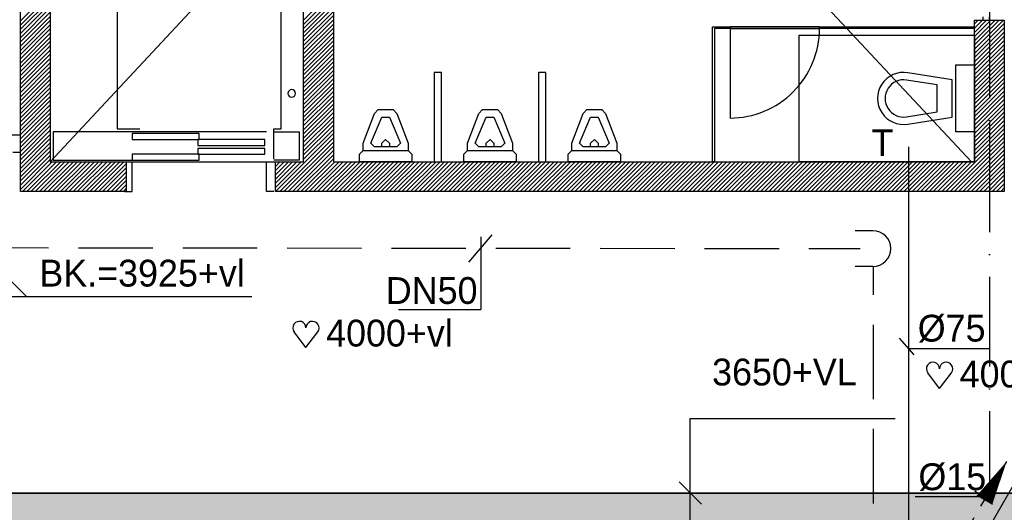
# Model space of a CAD drawing. Extents: x 25315 to 170951, y 867852 to 951952.
# Tile 33 of 119: x 77319 to 83924, y 913725 to 917031. Entities that reach past the tile are written whole.
import ezdxf
from ezdxf.enums import TextEntityAlignment as Align

# ---------------------------------------------------------------- set-up
doc = ezdxf.new("R2010")
doc.units = 0
doc.header["$LTSCALE"] = 100
for name, pattern in [('2322108', [7, 5, -2]), ('2322121', [2000, 1000, 1000]), ('CENTER4', [5, 3.125, -0.625, 0.625, -0.625]), ('DASHDOT', [9, 6, -1.5, 0, -1.5])]:
    doc.linetypes.add(name, pattern=pattern)
doc.layers.get('0').update_dxf_attribs({"linetype": 'CONTINUOUS'})
for name, color, linetype in [('AL$7----_STRAMIEN', 1, 'DASHDOT'), ('BOUW', 8, 'CONTINUOUS'), ('KABELGOOT', 8, 'CONTINUOUS'), ('WL524---', 4, 'CONTINUOUS'), ('WL531---', 4, 'CONTINUOUS'), ('WL561---', 4, 'CONTINUOUS'), ('WL561---_RETOUR', 4, 'CONTINUOUS'), ('WL570---', 3, 'CONTINUOUS'), ('WL570---_HARTLIJN', 7, 'CONTINUOUS'), ('WM541---', 1, 'CONTINUOUS'), ('WM570---', 1, 'CONTINUOUS')]:
    doc.layers.add(name, color=color, linetype=linetype)
doc.styles.add('BURO-018', font='BUROFONT.shx', dxfattribs={"height": 180})
pattern_1 = [(0, (8e-11, 771568.626), (21.875, 43.75), [0.7, -43.75])]

# ---------------------------------------------------------------- blocks, each defined once
blk = doc.blocks.new('LDV1109')
at = {"color": 0, "linetype": 'CONTINUOUS'}
for p, q in [((5.875, 10.176), (6.75, 11.691)), ((5.312, 9.202), (5.5, 9.526)), ((4, 6.928), (4.937, 8.552)), ((3.437, 5.954), (3.625, 6.279)), ((2.125, 3.681), (3.062, 5.304)), ((1.562, 2.706), (1.75, 3.031)), ((0.25, 0.433), (1.187, 2.057))]:
    blk.add_line(p, q, dxfattribs=at)
blk.add_lwpolyline([(6.75, 11.691, 0, 1, 0), (5.5, 9.526, 1, 1, 0)], format="xyseb", dxfattribs=at)
blk.add_circle((0, 0), 0.5, dxfattribs=at)
blk = doc.blocks.new('LDV3121')
at = {"color": 0, "linetype": 'CONTINUOUS'}
blk.add_line((0.25, 0.433), (6.75, 11.691), dxfattribs=at)
blk.add_lwpolyline([(0.25, 0.433, 0, 1, 0), (1.5, 2.598, 1, 1, 0)], format="xyseb", dxfattribs=at)
blk.add_circle((0, 0), 0.5, dxfattribs=at)
blk = doc.blocks.new('*U206', base_point=(76945.6, 142437.6))
at = {"layer": 'WM570---', "color": 1, "linetype": 'CONTINUOUS'}
for p, q in [((76445.9, 142537.3), (76645.3, 142337.9)), ((77245.9, 142537.3), (77445.3, 142337.9)), ((77345.6, 142437.6), (76545.6, 142437.6))]:
    blk.add_line(p, q, dxfattribs=at)
at = {"layer": 'WM570---', "color": 1, "linetype": 'CONTINUOUS', "style": 'BURO-018'}
for s, p in [('800', (76945.6, 142487.6)), ('300', (76945.6, 142387.6))]:
    blk.add_text(s, height=180, dxfattribs=at).set_placement(p, align=Align.CENTER)
blk = doc.blocks.new('HART')
at = {"color": 1}
for q in [(-39.7, 52.4), (39.7, 52.4)]:
    blk.add_line((0, 0), q, dxfattribs=at)
for centre, start, end in [((-22.1, 65.7), 0, 217.1867), ((22.1, 65.7), 322.8133, 180)]:
    blk.add_arc(centre, 22.1, start, end, dxfattribs=at)
blk = doc.blocks.new('LDS')
at = {"color": 0, "linetype": 'CONTINUOUS'}
for p, q in [((0, 1), (1, 1)), ((0, -1), (1, -1))]:
    blk.add_line(p, q, dxfattribs=at)
blk.add_arc((0, 0), 1, 90, 270, dxfattribs=at)

msp = doc.modelspace()

# ---------------------------------------------------------------- hatches: boundary and pattern name
at = {"layer": 'WL531---'}
h = msp.add_hatch(dxfattribs=at)
h.set_pattern_fill('KABELGT', color=8, scale=7, style=0)
h.set_pattern_definition(pattern_1)
h.paths.add_polyline_path([(75043.1, 913929.1), (75443.1, 913929.1), (75443.1, 919230.7), (75044.7, 919230.7), (75043.1, 919229.1)])
h.paths.add_polyline_path([(75518.1, 913854.1), (75518.1, 913454.1), (81816.7, 913454.1), (81816.7, 913854.1)])
h.paths.add_polyline_path([(75043.1, 913929.1), (75043.1, 913454.1), (75518.1, 913454.1), (75518.1, 913854.1), (75443.1, 913929.1)])
h.paths.add_polyline_path([(75312.9, 913454.1), (75042.9, 913454.1), (75042.9, 911212.5), (75312.9, 911212.5)])
h = msp.add_hatch(dxfattribs=at)
h.set_pattern_fill('KABELGT', color=8, scale=7, style=0)
h.set_pattern_definition(pattern_1)
h.paths.add_polyline_path([(81816.7, 913854.1), (81816.7, 913454.9), (81817.5, 913454.1), (99727.7, 913454.1), (99727.7, 913854.1)])
h.paths.add_polyline_path([(99727.7, 913454.1), (100077.7, 913454.1), (100077.7, 913854.1), (100002.7, 913929.1), (99802.7, 913929.1), (99727.7, 913854.1)])
h.paths.add_polyline_path([(100002.7, 916143.7), (99802.7, 916143.7), (99802.7, 914608.7), (100002.7, 914608.7)])
h.paths.add_polyline_path([(100002.7, 914608.7), (99802.7, 914608.7), (99802.7, 913929.1), (100002.7, 913929.1)])

# ---------------------------------------------------------------- linework, layer by layer
at = {"color": 1, "linetype": 'CONTINUOUS'}
for p, q in [((83843.8, 913778.3), (83726.6, 913867)), ((83326.5, 913830.1), (83792.9, 913830.1))]:
    msp.add_line(p, q, dxfattribs=at)
at = {"layer": 'AL$7----_STRAMIEN', "color": 1}
msp.add_line((83823.6, 927005.8), (83823.6, 877292.9), dxfattribs=at)
at = {"layer": 'BOUW'}
for p, q in [((77323.6, 915877.7), (77323.6, 920677.7)), ((79423.6, 919677.7), (79423.6, 916077.7)), ((77523.6, 917977.7), (77523.6, 916077.7)), ((77523.6, 917977.7), (77523.6, 916077.7)), ((79223.6, 916077.7), (79223.6, 917977.7)), ((79223.6, 916077.7), (79223.6, 917977.7)), ((77973.6, 917697.7), (77973.6, 916297.7)), ((79073.6, 916297.7), (79073.6, 917697.7)), ((77323.6, 917023.4), (77523.6, 917223.4)), ((79223.6, 917028.4), (79423.6, 917228.4)), ((77323.6, 916995.2), (77523.6, 917195.2)), ((77323.6, 916966.9), (77523.6, 917166.9)), ((79223.6, 917000.1), (79423.6, 917200.1)), ((79223.6, 916971.8), (79423.6, 917171.8)), ((77323.6, 916938.6), (77523.6, 917138.6)), ((77323.6, 916910.3), (77523.6, 917110.3)), ((79223.6, 916943.5), (79423.6, 917143.5)), ((79223.6, 916915.3), (79423.6, 917115.3)), ((77323.6, 916882), (77523.6, 917082)), ((77323.6, 916853.7), (77523.6, 917053.7)), ((77323.6, 916825.5), (77523.6, 917025.5)), ((79223.6, 916887), (79423.6, 917087)), ((79223.6, 916858.7), (79423.6, 917058.7)), ((79223.6, 916830.4), (79423.6, 917030.4)), ((83723.6, 916077.7), (83723.6, 917027.7)), ((83723.6, 917027.7), (83923.6, 917027.7)), ((83723.6, 916833.2), (83918.1, 917027.7)), ((83723.6, 916861.5), (83889.8, 917027.7)), ((83723.6, 916889.8), (83861.5, 917027.7)), ((83723.6, 916918.1), (83833.2, 917027.7)), ((83723.6, 916946.3), (83804.9, 917027.7)), ((83723.6, 916974.6), (83776.7, 917027.7)), ((83723.6, 917002.9), (83748.4, 917027.7)), ((83923.6, 917027.7), (83923.6, 915877.7)), ((77323.6, 916797.2), (77523.6, 916997.2)), ((77323.6, 916768.9), (77523.6, 916968.9)), ((79223.6, 916802.1), (79423.6, 917002.1)), ((79223.6, 916773.8), (79423.6, 916973.8)), ((83723.6, 916804.9), (83923.6, 917004.9)), ((83723.6, 916776.6), (83923.6, 916976.6)), ((77323.6, 916740.6), (77523.6, 916940.6)), ((77323.6, 916712.3), (77523.6, 916912.3)), ((79223.6, 916745.6), (79423.6, 916945.6)), ((79223.6, 916717.3), (79423.6, 916917.3)), ((83723.6, 916748.4), (83923.6, 916948.4)), ((83723.6, 916720.1), (83923.6, 916920.1)), ((83723.6, 916691.8), (83923.6, 916891.8)), ((77323.6, 916684), (77523.6, 916884)), ((77323.6, 916655.7), (77523.6, 916855.7)), ((77323.6, 916627.5), (77523.6, 916827.5)), ((79223.6, 916689), (79423.6, 916889)), ((79223.6, 916660.7), (79423.6, 916860.7)), ((79223.6, 916632.4), (79423.6, 916832.4)), ((83723.6, 916663.5), (83923.6, 916863.5)), ((83723.6, 916635.2), (83923.6, 916835.2)), ((77323.6, 916599.2), (77523.6, 916799.2)), ((77323.6, 916570.9), (77523.6, 916770.9)), ((79223.6, 916604.1), (79423.6, 916804.1)), ((79223.6, 916575.8), (79423.6, 916775.8)), ((83723.6, 916606.9), (83923.6, 916806.9)), ((83723.6, 916578.6), (83923.6, 916778.6)), ((77323.6, 916542.6), (77523.6, 916742.6)), ((77323.6, 916514.3), (77523.6, 916714.3)), ((79223.6, 916547.6), (79423.6, 916747.6)), ((79223.6, 916519.3), (79423.6, 916719.3)), ((83723.6, 916550.4), (83923.6, 916750.4)), ((83723.6, 916522.1), (83923.6, 916722.1)), ((83723.6, 916493.8), (83923.6, 916693.8)), ((77323.6, 916486), (77523.6, 916686)), ((77323.6, 916457.8), (77523.6, 916657.8)), ((77323.6, 916429.5), (77523.6, 916629.5)), ((79223.6, 916491), (79423.6, 916691)), ((79223.6, 916462.7), (79423.6, 916662.7)), ((79223.6, 916434.4), (79423.6, 916634.4)), ((80098.6, 916677.7), (80098.6, 916077.7)), ((80148.6, 916677.7), (80098.6, 916677.7)), ((80148.6, 916077.7), (80148.6, 916677.7)), ((80798.6, 916677.7), (80798.6, 916077.7)), ((80848.6, 916677.7), (80798.6, 916677.7)), ((80848.6, 916077.7), (80848.6, 916677.7)), ((83323.6, 916677.7), (83323.6, 916677.7)), ((83723.6, 916465.5), (83923.6, 916665.5)), ((83723.6, 916437.2), (83923.6, 916637.2)), ((77323.6, 916401.2), (77523.6, 916601.2)), ((77323.6, 916372.9), (77523.6, 916572.9)), ((79223.6, 916406.1), (79423.6, 916606.1)), ((79223.6, 916377.9), (79423.6, 916577.9)), ((83473.6, 916593.1), (83268.4, 916626.1)), ((83473.6, 916412.3), (83473.6, 916593.1)), ((83723.6, 916408.9), (83923.6, 916608.9)), ((83723.6, 916380.7), (83923.6, 916580.7)), ((77323.6, 916344.6), (77523.6, 916544.6)), ((77323.6, 916316.3), (77523.6, 916516.3)), ((79223.6, 916349.6), (79423.6, 916549.6)), ((79223.6, 916321.3), (79423.6, 916521.3)), ((83148.6, 916552.7), (83148.6, 916552.7)), ((83723.6, 916352.4), (83923.6, 916552.4)), ((83723.6, 916324.1), (83923.6, 916524.1)), ((83723.6, 916295.8), (83923.6, 916495.8)), ((77323.6, 916288.1), (77523.6, 916488.1)), ((77323.6, 916259.8), (77523.6, 916459.8)), ((77323.6, 916231.5), (77523.6, 916431.5)), ((79223.6, 916293), (79423.6, 916493)), ((79223.6, 916264.7), (79423.6, 916464.7)), ((79223.6, 916236.4), (79423.6, 916436.4)), ((83723.6, 916267.5), (83923.6, 916467.5)), ((83723.6, 916239.2), (83923.6, 916439.2)), ((77323.6, 916203.2), (77523.6, 916403.2)), ((77323.6, 916174.9), (77523.6, 916374.9)), ((79223.6, 916208.2), (79423.6, 916408.2)), ((79223.6, 916179.9), (79423.6, 916379.9)), ((79623.6, 916202.7), (79698.6, 916402.7)), ((79673.6, 916202.7), (79748.6, 916377.7)), ((79698.6, 916402.7), (79723.6, 916427.7)), ((79698.6, 916402.7), (79698.6, 916402.7)), ((79723.6, 916427.7), (79823.6, 916427.7)), ((79748.6, 916377.7), (79798.6, 916377.7)), ((79798.6, 916377.7), (79873.6, 916202.7)), ((79823.6, 916427.7), (79848.6, 916402.7)), ((79823.6, 916427.7), (79823.6, 916427.7)), ((79848.6, 916402.7), (79923.6, 916202.7)), ((80323.6, 916202.7), (80398.6, 916402.7)), ((80373.6, 916202.7), (80448.6, 916377.7)), ((80398.6, 916402.7), (80423.6, 916427.7)), ((80398.6, 916402.7), (80398.6, 916402.7)), ((80423.6, 916427.7), (80523.6, 916427.7)), ((80448.6, 916377.7), (80498.6, 916377.7)), ((80498.6, 916377.7), (80573.6, 916202.7)), ((80523.6, 916427.7), (80548.6, 916402.7)), ((80523.6, 916427.7), (80523.6, 916427.7)), ((80548.6, 916402.7), (80623.6, 916202.7)), ((81023.6, 916202.7), (81098.6, 916402.7)), ((81073.6, 916202.7), (81148.6, 916377.7)), ((81098.6, 916402.7), (81123.6, 916427.7)), ((81098.6, 916402.7), (81098.6, 916402.7)), ((81123.6, 916427.7), (81223.6, 916427.7)), ((81148.6, 916377.7), (81198.6, 916377.7)), ((81198.6, 916377.7), (81273.6, 916202.7)), ((81223.6, 916427.7), (81248.6, 916402.7)), ((81223.6, 916427.7), (81223.6, 916427.7)), ((81248.6, 916402.7), (81323.6, 916202.7)), ((83268.4, 916379.3), (83473.6, 916412.3)), ((83723.6, 916211), (83923.6, 916411)), ((83723.6, 916182.7), (83923.6, 916382.7)), ((77323.6, 916146.6), (77523.6, 916346.6)), ((77323.6, 916118.3), (77523.6, 916318.3)), ((77973.6, 916297.7), (78123.6, 916297.7)), ((79023.6, 916097.7), (79023.6, 916297.7)), ((79023.6, 916297.7), (79073.6, 916297.7)), ((79223.6, 916151.6), (79423.6, 916351.6)), ((79223.6, 916123.3), (79423.6, 916323.3)), ((83723.6, 916154.4), (83923.6, 916354.4)), ((83723.6, 916126.1), (83923.6, 916326.1)), ((83723.6, 916097.8), (83923.6, 916297.8)), ((83823.6, 916340.8), (83823.6, 915635)), ((77323.6, 916255.6), (77256.6, 916255.6)), ((77323.6, 916090.1), (77523.6, 916290.1)), ((77323.6, 916061.8), (77523.6, 916261.8)), ((77323.6, 916141.6), (77323.6, 916255.6)), ((77323.6, 916033.5), (77523.6, 916233.5)), ((77543.6, 916277.7), (77543.6, 916087.7)), ((78073.6, 916277.7), (77543.6, 916277.7)), ((78973.6, 916277.7), (78073.6, 916277.7)), ((78073.6, 916267.7), (78073.6, 916227.7)), ((78523.6, 916267.7), (78073.6, 916267.7)), ((78523.6, 916227.7), (78523.6, 916267.7)), ((79023.6, 916277.7), (79193.6, 916277.7)), ((79034.6, 915877.7), (79423.6, 916266.7)), ((79062.8, 915877.7), (79423.6, 916238.4)), ((79193.6, 916277.7), (79193.6, 916087.7)), ((79223.6, 916095), (79423.6, 916295)), ((83531.8, 915877.7), (83923.6, 916269.5)), ((83560, 915877.7), (83923.6, 916241.2)), ((77323.6, 916005.2), (77523.6, 916205.2)), ((77323.6, 915976.9), (77523.6, 916176.9)), ((78073.6, 916227.7), (78523.6, 916227.7)), ((78513.6, 916227.7), (78513.6, 916187.7)), ((78963.6, 916227.7), (78513.6, 916227.7)), ((78513.6, 916187.7), (78963.6, 916187.7)), ((78513.6, 916167.7), (78513.6, 916127.7)), ((78963.6, 916167.7), (78513.6, 916167.7)), ((78963.6, 916187.7), (78963.6, 916227.7)), ((78963.6, 916127.7), (78963.6, 916167.7)), ((79091.1, 915877.7), (79423.6, 916210.2)), ((79119.4, 915877.7), (79423.6, 916181.9)), ((79623.6, 916152.7), (79623.6, 916202.7)), ((79673.6, 916202.7), (79673.6, 916202.7)), ((79698.6, 916177.7), (79673.6, 916202.7)), ((79848.6, 916177.7), (79698.6, 916177.7)), ((79748.6, 916202.7), (79773.6, 916227.7)), ((79748.6, 916177.7), (79748.6, 916202.7)), ((79773.6, 916227.7), (79798.6, 916202.7)), ((79798.6, 916202.7), (79798.6, 916177.7)), ((79873.6, 916202.7), (79848.6, 916177.7)), ((79923.6, 916202.7), (79923.6, 916152.7)), ((80323.6, 916152.7), (80323.6, 916202.7)), ((80373.6, 916202.7), (80373.6, 916202.7)), ((80398.6, 916177.7), (80373.6, 916202.7)), ((80548.6, 916177.7), (80398.6, 916177.7)), ((80448.6, 916202.7), (80473.6, 916227.7)), ((80448.6, 916177.7), (80448.6, 916202.7)), ((80473.6, 916227.7), (80498.6, 916202.7)), ((80498.6, 916202.7), (80498.6, 916177.7)), ((80573.6, 916202.7), (80548.6, 916177.7)), ((80623.6, 916202.7), (80623.6, 916152.7)), ((81023.6, 916152.7), (81023.6, 916202.7)), ((81073.6, 916202.7), (81073.6, 916202.7)), ((81098.6, 916177.7), (81073.6, 916202.7)), ((81248.6, 916177.7), (81098.6, 916177.7)), ((81148.6, 916202.7), (81173.6, 916227.7)), ((81148.6, 916177.7), (81148.6, 916202.7)), ((81173.6, 916227.7), (81198.6, 916202.7)), ((81198.6, 916202.7), (81198.6, 916177.7)), ((81273.6, 916202.7), (81248.6, 916177.7)), ((81323.6, 916202.7), (81323.6, 916152.7)), ((83588.3, 915877.7), (83923.6, 916213)), ((83616.6, 915877.7), (83923.6, 916184.7)), ((77273.6, 916141.6), (77323.6, 916141.6)), ((77323.6, 915948.6), (77523.6, 916148.6)), ((77323.6, 915920.4), (77523.6, 916120.4)), ((78073.6, 916127.7), (78073.6, 916087.7)), ((78523.6, 916127.7), (78073.6, 916127.7)), ((78513.6, 916127.7), (78963.6, 916127.7)), ((78523.6, 916087.7), (78523.6, 916127.7)), ((79147.7, 915877.7), (79423.6, 916153.6)), ((79176, 915877.7), (79423.6, 916125.3)), ((79598.6, 916127.7), (79623.6, 916152.7)), ((79598.6, 916077.7), (79598.6, 916127.7)), ((79623.6, 916152.7), (79923.6, 916152.7)), ((79623.6, 916152.7), (79623.6, 916152.7)), ((79923.6, 916152.7), (79948.6, 916127.7)), ((79948.6, 916127.7), (79948.6, 916077.7)), ((80298.6, 916127.7), (80323.6, 916152.7)), ((80298.6, 916077.7), (80298.6, 916127.7)), ((80323.6, 916152.7), (80623.6, 916152.7)), ((80323.6, 916152.7), (80323.6, 916152.7)), ((80623.6, 916152.7), (80648.6, 916127.7)), ((80648.6, 916127.7), (80648.6, 916077.7)), ((80998.6, 916127.7), (81023.6, 916152.7)), ((80998.6, 916077.7), (80998.6, 916127.7)), ((81023.6, 916152.7), (81323.6, 916152.7)), ((81023.6, 916152.7), (81023.6, 916152.7)), ((81323.6, 916152.7), (81348.6, 916127.7)), ((81348.6, 916127.7), (81348.6, 916077.7)), ((83644.9, 915877.7), (83923.6, 916156.4)), ((83673.2, 915877.7), (83923.6, 916128.1)), ((83701.5, 915877.7), (83923.6, 916099.8)), ((77323.6, 915892.1), (77523.6, 916092.1)), ((77337.5, 915877.7), (77537.5, 916077.7)), ((77365.8, 915877.7), (77565.8, 916077.7)), ((77394.1, 915877.7), (77594.1, 916077.7)), ((77422.3, 915877.7), (77622.3, 916077.7)), ((77450.6, 915877.7), (77650.6, 916077.7)), ((77478.9, 915877.7), (77678.9, 916077.7)), ((77507.2, 915877.7), (77707.2, 916077.7)), ((77523.6, 916077.7), (79223.6, 916077.7)), ((77523.6, 916077.7), (78033.6, 916077.7)), ((77535.5, 915877.7), (77735.5, 916077.7)), ((77543.6, 916087.7), (78073.6, 916087.7)), ((77563.8, 915877.7), (77763.8, 916077.7)), ((77592.1, 915877.7), (77792.1, 916077.7)), ((77620.3, 915877.7), (77820.3, 916077.7)), ((77648.6, 915877.7), (77848.6, 916077.7)), ((77676.9, 915877.7), (77876.9, 916077.7)), ((77705.2, 915877.7), (77905.2, 916077.7)), ((77733.5, 915877.7), (77933.5, 916077.7)), ((77761.8, 915877.7), (77961.8, 916077.7)), ((77790, 915877.7), (77990, 916077.7)), ((77818.3, 915877.7), (78018.3, 916077.7)), ((77846.6, 915877.7), (78033.6, 916064.7)), ((77874.9, 915877.7), (78033.6, 916036.4)), ((78033.6, 916077.7), (78033.6, 915877.7)), ((78073.6, 916087.7), (78523.6, 916087.7)), ((78073.6, 915877.7), (78073.6, 916077.7)), ((78973.6, 915877.7), (78973.6, 916077.7)), ((79193.6, 916087.7), (79023.6, 916087.7)), ((79033.6, 916077.7), (79223.6, 916077.7)), ((79033.6, 915877.7), (79033.6, 916077.7)), ((79033.6, 915905), (79206.3, 916077.7)), ((79033.6, 915933.3), (79178, 916077.7)), ((79033.6, 915961.6), (79149.7, 916077.7)), ((79033.6, 915989.9), (79121.4, 916077.7)), ((79033.6, 916018.2), (79093.1, 916077.7)), ((79033.6, 916046.4), (79064.8, 916077.7)), ((79033.6, 916074.7), (79036.6, 916077.7)), ((79204.3, 915877.7), (79423.6, 916097)), ((79232.5, 915877.7), (79432.5, 916077.7)), ((79260.8, 915877.7), (79460.8, 916077.7)), ((79289.1, 915877.7), (79489.1, 916077.7)), ((79317.4, 915877.7), (79517.4, 916077.7)), ((79345.7, 915877.7), (79545.7, 916077.7)), ((79374, 915877.7), (79574, 916077.7)), ((79402.2, 915877.7), (79602.2, 916077.7)), ((79423.6, 916077.7), (81223.6, 916077.7)), ((79430.5, 915877.7), (79630.5, 916077.7)), ((79458.8, 915877.7), (79658.8, 916077.7)), ((79487.1, 915877.7), (79687.1, 916077.7)), ((79515.4, 915877.7), (79715.4, 916077.7)), ((79543.7, 915877.7), (79743.7, 916077.7)), ((79572, 915877.7), (79772, 916077.7)), ((79948.6, 916077.7), (79598.6, 916077.7)), ((79600.2, 915877.7), (79800.2, 916077.7)), ((79628.5, 915877.7), (79828.5, 916077.7)), ((79656.8, 915877.7), (79856.8, 916077.7)), ((79685.1, 915877.7), (79885.1, 916077.7)), ((79713.4, 915877.7), (79913.4, 916077.7)), ((79741.7, 915877.7), (79941.7, 916077.7)), ((79769.9, 915877.7), (79969.9, 916077.7)), ((79798.2, 915877.7), (79998.2, 916077.7)), ((79826.5, 915877.7), (80026.5, 916077.7)), ((79854.8, 915877.7), (80054.8, 916077.7)), ((79883.1, 915877.7), (80083.1, 916077.7)), ((79911.4, 915877.7), (80111.4, 916077.7)), ((79939.6, 915877.7), (80139.6, 916077.7)), ((79967.9, 915877.7), (80167.9, 916077.7)), ((79996.2, 915877.7), (80196.2, 916077.7)), ((80024.5, 915877.7), (80224.5, 916077.7)), ((80052.8, 915877.7), (80252.8, 916077.7)), ((80081.1, 915877.7), (80281.1, 916077.7)), ((80098.6, 916077.7), (80148.6, 916077.7)), ((80109.4, 915877.7), (80309.4, 916077.7)), ((80137.6, 915877.7), (80337.6, 916077.7)), ((80165.9, 915877.7), (80365.9, 916077.7)), ((80194.2, 915877.7), (80394.2, 916077.7)), ((80222.5, 915877.7), (80422.5, 916077.7)), ((80250.8, 915877.7), (80450.8, 916077.7)), ((80279.1, 915877.7), (80479.1, 916077.7)), ((80648.6, 916077.7), (80298.6, 916077.7)), ((80307.3, 915877.7), (80507.3, 916077.7)), ((80335.6, 915877.7), (80535.6, 916077.7)), ((80363.9, 915877.7), (80563.9, 916077.7)), ((80392.2, 915877.7), (80592.2, 916077.7)), ((80420.5, 915877.7), (80620.5, 916077.7)), ((80448.8, 915877.7), (80648.8, 916077.7)), ((80477.1, 915877.7), (80677.1, 916077.7)), ((80505.3, 915877.7), (80705.3, 916077.7)), ((80533.6, 915877.7), (80733.6, 916077.7)), ((80561.9, 915877.7), (80761.9, 916077.7)), ((80590.2, 915877.7), (80790.2, 916077.7)), ((80618.5, 915877.7), (80818.5, 916077.7)), ((80646.8, 915877.7), (80846.8, 916077.7)), ((80675, 915877.7), (80875, 916077.7)), ((80703.3, 915877.7), (80903.3, 916077.7)), ((80731.6, 915877.7), (80931.6, 916077.7)), ((80759.9, 915877.7), (80959.9, 916077.7)), ((80788.2, 915877.7), (80988.2, 916077.7)), ((80798.6, 916077.7), (80848.6, 916077.7)), ((80816.5, 915877.7), (81016.5, 916077.7)), ((80844.7, 915877.7), (81044.7, 916077.7)), ((80873, 915877.7), (81073, 916077.7)), ((80901.3, 915877.7), (81101.3, 916077.7)), ((80929.6, 915877.7), (81129.6, 916077.7)), ((80957.9, 915877.7), (81157.9, 916077.7)), ((80986.2, 915877.7), (81186.2, 916077.7)), ((81348.6, 916077.7), (80998.6, 916077.7)), ((81014.5, 915877.7), (81214.5, 916077.7)), ((81042.7, 915877.7), (81242.7, 916077.7)), ((81071, 915877.7), (81271, 916077.7)), ((81099.3, 915877.7), (81299.3, 916077.7)), ((81127.6, 915877.7), (81327.6, 916077.7)), ((81155.9, 915877.7), (81355.9, 916077.7)), ((81184.2, 915877.7), (81384.2, 916077.7)), ((81212.4, 915877.7), (81412.4, 916077.7)), ((81223.6, 916077.7), (83723.6, 916077.7)), ((81240.7, 915877.7), (81440.7, 916077.7)), ((81269, 915877.7), (81469, 916077.7)), ((81297.3, 915877.7), (81497.3, 916077.7)), ((81325.6, 915877.7), (81525.6, 916077.7)), ((81353.9, 915877.7), (81553.9, 916077.7)), ((81382.1, 915877.7), (81582.1, 916077.7)), ((81410.4, 915877.7), (81610.4, 916077.7)), ((81438.7, 915877.7), (81638.7, 916077.7)), ((81467, 915877.7), (81667, 916077.7)), ((81495.3, 915877.7), (81695.3, 916077.7)), ((81523.6, 915877.7), (81723.6, 916077.7)), ((81551.9, 915877.7), (81751.9, 916077.7)), ((81580.1, 915877.7), (81780.1, 916077.7)), ((81608.4, 915877.7), (81808.4, 916077.7)), ((81636.7, 915877.7), (81836.7, 916077.7)), ((81665, 915877.7), (81865, 916077.7)), ((81693.3, 915877.7), (81893.3, 916077.7)), ((81721.6, 915877.7), (81921.6, 916077.7)), ((81749.8, 915877.7), (81949.8, 916077.7)), ((81778.1, 915877.7), (81978.1, 916077.7)), ((81806.4, 915877.7), (82006.4, 916077.7)), ((81834.7, 915877.7), (82034.7, 916077.7)), ((81863, 915877.7), (82063, 916077.7)), ((81891.3, 915877.7), (82091.3, 916077.7)), ((81919.5, 915877.7), (82119.5, 916077.7)), ((81947.8, 915877.7), (82147.8, 916077.7)), ((81976.1, 915877.7), (82176.1, 916077.7)), ((82004.4, 915877.7), (82204.4, 916077.7)), ((82032.7, 915877.7), (82232.7, 916077.7)), ((82061, 915877.7), (82261, 916077.7)), ((82089.3, 915877.7), (82289.3, 916077.7)), ((82117.5, 915877.7), (82317.5, 916077.7)), ((82145.8, 915877.7), (82345.8, 916077.7)), ((82174.1, 915877.7), (82374.1, 916077.7)), ((82202.4, 915877.7), (82402.4, 916077.7)), ((82230.7, 915877.7), (82430.7, 916077.7)), ((82259, 915877.7), (82459, 916077.7)), ((82287.2, 915877.7), (82487.2, 916077.7)), ((82315.5, 915877.7), (82515.5, 916077.7)), ((82343.8, 915877.7), (82543.8, 916077.7)), ((82372.1, 915877.7), (82572.1, 916077.7)), ((82400.4, 915877.7), (82600.4, 916077.7)), ((82428.7, 915877.7), (82628.7, 916077.7)), ((82457, 915877.7), (82657, 916077.7)), ((82485.2, 915877.7), (82685.2, 916077.7)), ((82513.5, 915877.7), (82713.5, 916077.7)), ((82541.8, 915877.7), (82741.8, 916077.7)), ((82570.1, 915877.7), (82770.1, 916077.7)), ((82598.4, 915877.7), (82798.4, 916077.7)), ((82626.7, 915877.7), (82826.7, 916077.7)), ((82654.9, 915877.7), (82854.9, 916077.7)), ((82683.2, 915877.7), (82883.2, 916077.7)), ((82711.5, 915877.7), (82911.5, 916077.7)), ((82739.8, 915877.7), (82939.8, 916077.7)), ((82768.1, 915877.7), (82968.1, 916077.7)), ((82796.4, 915877.7), (82996.4, 916077.7)), ((82824.6, 915877.7), (83024.6, 916077.7)), ((82852.9, 915877.7), (83052.9, 916077.7)), ((82881.2, 915877.7), (83081.2, 916077.7)), ((82909.5, 915877.7), (83109.5, 916077.7)), ((82937.8, 915877.7), (83137.8, 916077.7)), ((82966.1, 915877.7), (83166.1, 916077.7)), ((82994.4, 915877.7), (83194.4, 916077.7)), ((83022.6, 915877.7), (83222.6, 916077.7)), ((83050.9, 915877.7), (83250.9, 916077.7)), ((83079.2, 915877.7), (83279.2, 916077.7)), ((83107.5, 915877.7), (83307.5, 916077.7)), ((83135.8, 915877.7), (83335.8, 916077.7)), ((83164.1, 915877.7), (83364.1, 916077.7)), ((83192.3, 915877.7), (83392.3, 916077.7)), ((83220.6, 915877.7), (83420.6, 916077.7)), ((83248.9, 915877.7), (83448.9, 916077.7)), ((83277.2, 915877.7), (83477.2, 916077.7)), ((83305.5, 915877.7), (83505.5, 916077.7)), ((83333.8, 915877.7), (83533.8, 916077.7)), ((83362, 915877.7), (83562, 916077.7)), ((83390.3, 915877.7), (83590.3, 916077.7)), ((83418.6, 915877.7), (83618.6, 916077.7)), ((83446.9, 915877.7), (83646.9, 916077.7)), ((83475.2, 915877.7), (83675.2, 916077.7)), ((83503.5, 915877.7), (83703.5, 916077.7)), ((83729.7, 915877.7), (83923.6, 916071.5)), ((83758, 915877.7), (83923.6, 916043.3)), ((77903.2, 915877.7), (78033.6, 916008.1)), ((77931.5, 915877.7), (78033.6, 915979.8)), ((83786.3, 915877.7), (83923.6, 916015)), ((83814.6, 915877.7), (83923.6, 915986.7)), ((77959.8, 915877.7), (78033.6, 915951.5)), ((77988, 915877.7), (78033.6, 915923.2)), ((83842.9, 915877.7), (83923.6, 915958.4)), ((83871.2, 915877.7), (83923.6, 915930.1)), ((83899.4, 915877.7), (83923.6, 915901.8)), ((78033.6, 915877.7), (77323.6, 915877.7)), ((77323.6, 915877.7), (77323.6, 915877.7)), ((77323.6, 915877.7), (77323.6, 915877.7)), ((78016.3, 915877.7), (78033.6, 915895)), ((78023.6, 915877.7), (78073.6, 915877.7)), ((79023.6, 915877.7), (78973.6, 915877.7)), ((81223.6, 915877.7), (79033.6, 915877.7)), ((83923.6, 915877.7), (81223.6, 915877.7))]:
    msp.add_line(p, q, dxfattribs=at)
for points in [[(83779.6, 917050.7), (83779.6, 917027.7), (83823.6, 917027.7), (83823.6, 917050.7)], [(83723.6, 916277.7), (83598.6, 916277.7), (83598.6, 916727.7), (83723.6, 916727.7), (83723.6, 916277.7)]]:
    msp.add_lwpolyline(points, dxfattribs=at)
for points in [[(82083.6, 916971.2), (81980.1, 916971.2), (81980.1, 916077.7), (81967.1, 916077.7), (81967.1, 916984.2), (82083.6, 916984.2)], [(82683.6, 916984.2), (82083.6, 916984.2), (82083.6, 916971.2), (82683.6, 916971.2)], [(83723.6, 916971.2), (82683.6, 916971.2), (82683.6, 916984.2), (83723.6, 916984.2)], [(83723.6, 916927.7), (83723.6, 916077.7), (82547.6, 916077.7), (82547.6, 916927.7)]]:
    msp.add_lwpolyline(points, close=True, dxfattribs=at)
for points in [[(82683.6, 916971.2), (82083.6, 916971.2), (82083.6, 916371.2, 0.414214)], [(83276.4, 916329.9), (83573.6, 916377.7), (83573.6, 916627.7), (83276.4, 916675.5, 1.173599)]]:
    msp.add_lwpolyline(points, format="xyb", close=True, dxfattribs=at)
for centre, radius, start, end in [((83248.6, 916502.7), 125, 80.86729, 279.13271), ((79143.6, 916536.7), 25.1, 0, 180), ((79143.6, 916536.7), 25.1, 0, 180), ((79143.6, 916536.7), 25.1, 180, 0), ((79143.6, 916536.7), 25.1, 180, 0)]:
    msp.add_arc(centre, radius, start, end, dxfattribs=at)
at = {"layer": 'KABELGOOT', "color": 8}
for p, q in [((81816.7, 914354.9, 3650), (83191.7, 914354.9, 3650)), ((81816.7, 913454.9, 3650), (81816.7, 914354.9, 3650)), ((81891.7, 913779.9, 3650), (81741.7, 913929.9, 3650)), ((99727.7, 913854.1, 3710), (75518.1, 913854.1, 3710)), ((75518.1, 913854.1, 3650), (99727.7, 913854.1, 3650))]:
    msp.add_line(p, q, dxfattribs=at)
at = {"layer": 'WL524---', "linetype": '2322121'}
msp.add_line((83283.8, 912753.3), (83283.8, 916177), dxfattribs=at)
at = {"layer": 'WL561---', "color": 1}
for p, q in [((80332.4, 915404.5), (80488.6, 915586.7)), ((80411.6, 915574.9), (80411.6, 915085.1)), ((79860.4, 915085.1), (80411.6, 915085.1))]:
    msp.add_line(p, q, dxfattribs=at)
at = {"layer": 'WL561---_RETOUR', "linetype": '2322108'}
for p, q in [((76312.4, 915502), (82957.6, 915495.2)), ((83047.2, 911684), (83047.2, 915375.2))]:
    msp.add_line(p, q, dxfattribs=at)
at = {"layer": 'WL570---', "color": 1}
msp.add_line((77167.7, 915172.3), (78875, 915172.3), dxfattribs=at)
at = {"layer": 'WL570---_HARTLIJN', "color": 1, "linetype": 'CONTINUOUS'}
for p, q in [((83218.4, 914893.3), (83317.6, 914781.8)), ((83823.1, 914821.2), (83277.6, 914821.2))]:
    msp.add_line(p, q, dxfattribs=at)
at = {"layer": 'WM541---', "color": 3}
for p, q in [((77500.7, 922722.7, 3650), (83703.5, 916077.7)), ((83723.6, 922727.7), (77523.6, 916077.7))]:
    msp.add_line(p, q, dxfattribs=at)

# ---------------------------------------------------------------- block references
at = {"layer": 'WL524---', "color": 2, "xscale": 115.5, "yscale": 115.5, "zscale": 115.5}
msp.add_blockref('LDV3121', (83283.8, 912692.5), dxfattribs=at)
at = {"layer": 'WL531---', "color": 2, "xscale": 120, "yscale": 120, "zscale": 120}
msp.add_blockref('LDV1109', (83129.7, 912662.8), dxfattribs=at)
at = {"layer": 'WL561---_RETOUR', "color": 2, "xscale": 120, "yscale": 120, "zscale": 120, "rotation": 180.0000000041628}
msp.add_blockref('LDS', (83042.2, 915495.2), dxfattribs=at)
at = {"layer": 'WL570---', "color": 1, "xscale": 2, "yscale": 2, "zscale": 2}
for p in [(79239.1, 914830.9), (83489.1, 914556.3)]:
    msp.add_blockref('HART', p, dxfattribs=at)
at = {"layer": 'WM570---', "color": 1}
msp.add_blockref('*U206', (76864.1, 915273.9), dxfattribs=at)

# ---------------------------------------------------------------- texts
at = {"color": 1, "linetype": 'CONTINUOUS', "style": 'BURO-018'}
msp.add_text('%%C15', height=180, dxfattribs=at).set_placement((83347.4, 913873.5))
at = {"layer": 'BOUW', "color": 1, "style": 'BURO-018'}
msp.add_text('T', height=180, dxfattribs=at).set_placement((83032.1, 916115.9))
at = {"layer": 'KABELGOOT', "color": 8, "style": 'BURO-018'}
msp.add_text('3650+VL', height=180, dxfattribs=at).set_placement((82448.7, 914666.4), align=Align.MIDDLE)
at = {"layer": 'WL561---', "color": 1, "style": 'BURO-018'}
msp.add_text('DN50', height=180, dxfattribs=at).set_placement((79774.7, 915123.5))
at = {"layer": 'WL570---', "color": 1, "style": 'BURO-018'}
for s, p in [('BK.=3925+vl', (77450.3, 915240)), ('4000+vl', (79374.2, 914837.6)), ('4000+vl', (83624.2, 914563))]:
    msp.add_text(s, height=180, dxfattribs=at).set_placement(p)
at = {"layer": 'WL570---_HARTLIJN', "color": 1, "linetype": 'CENTER4', "style": 'BURO-018'}
msp.add_text('%%c75', height=180, dxfattribs=at).set_placement((83342.8, 914870.8))

doc.saveas('drawing.dxf')
